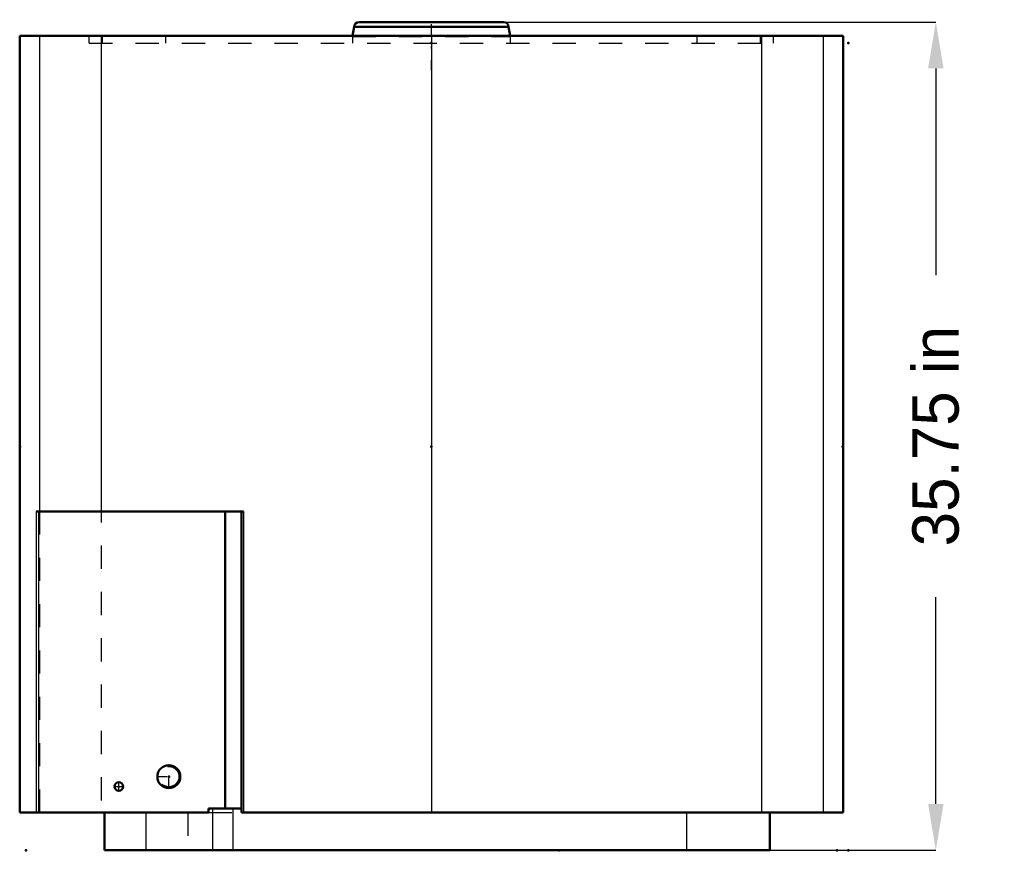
# Model space of a CAD drawing. Header units: inches. Extents: x -0.3 to 42.2, y 0 to 35.9.
import ezdxf

# ---------------------------------------------------------------- set-up
doc = ezdxf.new("R2010")
doc.units = ezdxf.units.IN
doc.header["$MEASUREMENT"] = 0
doc.linetypes.add('Center', pattern=[1.5, 0.45, -0.5, 0.05, -0.5])
doc.linetypes.add('Dashed', pattern=[2, 1, -1])
for name, color, linetype, lineweight in [('2d ConnectionPoints', 7, 'Continuous', 50), ('AM_0', 7, 'Continuous', 50), ('AM_4', 3, 'Continuous', 25), ('AM_5', 3, 'Continuous', 25), ('AM_7', 7, 'Center', 25), ('AM_9', 6, 'Dashed', 25)]:
    doc.layers.add(name, color=color, linetype=linetype, lineweight=lineweight)
doc.dimstyles.get("Standard").update_dxf_attribs({"dimtxt": 0.18, "dimasz": 0.18, "dimexe": 0.18, "dimexo": 0.0625, "dimgap": 0.09, "dimtad": 0, "dimtih": 1, "dimtoh": 1, "dimdec": 4, "dimzin": 0, "dimdsep": 46, "dimtxsty": 'Standard', "dimcen": 0.09, "dimadec": 0, "dimazin": 0, "dimtfac": 1, "dimtdec": 4, "dimtofl": 0, "dimtmove": 0, "dimatfit": 3, "dimfxl": 1, "dimtolj": 1, "dimtzin": 0, "dimarcsym": 0})

# ---------------------------------------------------------------- blocks, each defined once
blk = doc.blocks.new('*D1')
at = {"layer": 'AM_5', "color": 0, "lineweight": -2}
for p, q in [((14.375, 35.75), (39.27, 35.75)), ((39.27, 33.75), (39.27, 24.828)), ((39.27, 2), (39.27, 10.922)), ((3.39, 0), (39.27, 0))]:
    blk.add_line(p, q, dxfattribs=at)
at = {"layer": 'AM_5', "color": 0}
for points in [[(39.603, 33.75), (38.937, 33.75), (39.27, 35.75)], [(38.937, 2), (39.603, 2), (39.27, 0)]]:
    blk.add_solid(points, dxfattribs=at)
at = {"layer": 'Defpoints', "color": 0}
for p in [(14.375, 35.75), (3.39, 0), (39.27, 0)]:
    blk.add_point(p, dxfattribs=at)
at = {"layer": 'AM_5', "color": 0, "insert": (39.27, 17.875), "char_height": 2, "attachment_point": 5, "rotation": 90}
blk.add_mtext('\\A1;35.75 in', dxfattribs=at)

msp = doc.modelspace()

# ---------------------------------------------------------------- linework, layer by layer
at = {"layer": '2d ConnectionPoints'}
for p in [(17.5, 34.838), (17.5, 34.838), (35.5, 34.838), (-0.25, 17.419), (17.5, 17.419), (17.5, 17.419), (35.25, 17.419), (6.167, 3.179), (4.007, 2.75), (0, 0), (0, 0), (23, 0), (35, 0), (35, 0), (35.5, 0)]:
    msp.add_point(p, dxfattribs=at)
at = {"layer": 'AM_0'}
for p, q in [((14.375, 35.75), (20.625, 35.75)), ((14.168, 35.543), (14.09843, 35.15)), ((14.168, 35.543), (20.832, 35.543)), ((20.90157, 35.15), (20.832, 35.543)), ((-0.27, 35.15), (35.27, 35.15)), ((-0.27, 35.15), (-0.27, 1.625)), ((35.27, 35.15), (35.27, 1.625)), ((0.44514, 14.625), (9.39319, 14.625)), ((8.59289, 14.625), (8.59289, 1.8)), ((9.3, 14.625), (9.3, 1.625)), ((7.88081, 1.8), (7.88081, 1.625)), ((7.88081, 1.8), (9.3, 1.8)), ((7.88081, 1.625), (-0.27, 1.625)), ((3.39, 1.625), (3.39, 0)), ((9.3, 1.625), (35.27, 1.625)), ((32.11, 1.625), (32.11, 0)), ((3.39, 0), (32.11, 0))]:
    msp.add_line(p, q, dxfattribs=at)
for centre, radius in [((6.167, 3.179), 0.496), ((4.007, 2.75), 0.187)]:
    msp.add_circle(centre, radius, dxfattribs=at)
for centre, start, end in [((14.375, 35.543), 90, 180), ((20.625, 35.543), 0, 90)]:
    msp.add_arc(centre, 0.207, start, end, dxfattribs=at)
at = {"layer": 'AM_4'}
for p, q in [((0.58584, 35.15), (0.58584, 14.625)), ((3.2489, 35.15), (3.2489, 14.625)), ((17.5, 35.15), (17.5, 1.625)), ((31.7511, 35.15), (31.7511, 1.625)), ((34.41416, 35.15), (34.41416, 1.625)), ((0.44514, 14.625), (0.44514, 1.625)), ((0.54454, 14.625), (0.54454, 1.625)), ((9.39319, 14.625), (9.39319, 1.625)), ((8.04499, 1.8), (8.04499, 0)), ((8.92345, 1.8), (8.92345, 0)), ((5.17305, 1.625), (5.17305, 0)), ((28.51, 1.625), (28.51, 0))]:
    msp.add_line(p, q, dxfattribs=at)
at = {"layer": 'AM_7'}
for p, q in [((17.5, 33.65), (17.5, 35.85)), ((6.167, 2.6582), (6.167, 3.6998)), ((5.6462, 3.179), (6.6878, 3.179)), ((3.81065, 2.75), (4.20335, 2.75)), ((4.007, 2.55365), (4.007, 2.94635))]:
    msp.add_line(p, q, dxfattribs=at)
at = {"layer": 'AM_9'}
for p, q in [((2.73, 34.838), (2.73, 35.15)), ((3.2489, 35.15), (3.2489, 1.625)), ((3.29791, 34.838), (3.29791, 35.15)), ((6.03166, 34.838), (6.03166, 35.15)), ((14.09843, 35.15), (14.094, 35.125)), ((14.094, 35.125), (14.094, 34.838)), ((14.094, 35.125), (20.906, 35.125)), ((20.906, 35.125), (20.90157, 35.15)), ((20.906, 34.838), (20.906, 35.125)), ((28.96834, 34.838), (28.96834, 35.15)), ((31.70209, 34.838), (31.70209, 35.15)), ((32.27, 34.838), (32.27, 35.15)), ((2.73, 34.838), (32.27, 34.838)), ((0.58584, 14.625), (0.58584, 1.625)), ((6.99, 1.625), (6.99, 0)), ((7.88081, 1.625), (9.3, 1.625))]:
    msp.add_line(p, q, dxfattribs=at)
for radius in [0.487, 0.437]:
    msp.add_circle((6.167, 3.179), radius, dxfattribs=at)

# ---------------------------------------------------------------- dimensions: what is measured, and where the dimension line sits
at = {"layer": 'AM_5'}
dim = msp.add_linear_dim(base=(39.27, 0), p1=(14.375, 35.75), p2=(3.39, 0), angle=90, text='35.75 in', dimstyle='Standard', override={"dimtxt": 2, "dimasz": 2, "dimexe": 0, "dimexo": 0, "dimgap": 0.6}, dxfattribs=at)
dim.commit()
dim.dimension.update_dxf_attribs({"geometry": '*D1', "text_midpoint": (39.27, 17.875), "dimtype": 160, "text_rotation": 90})

doc.saveas('drawing.dxf')
